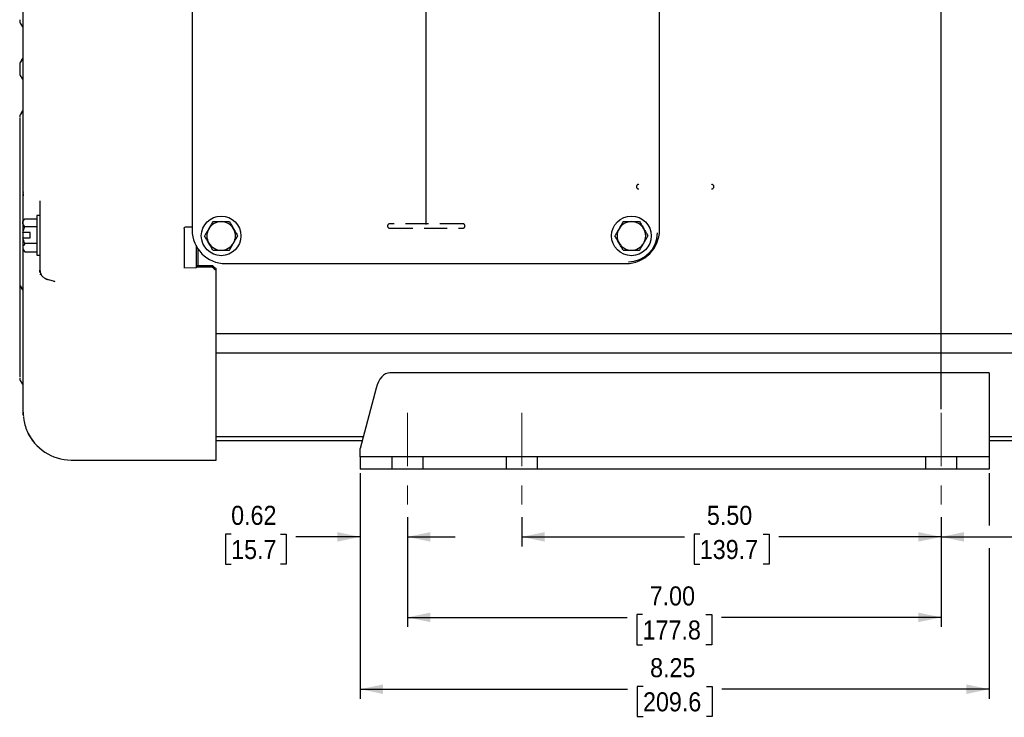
# Model space of a CAD drawing. Header units: inches. Extents: x 1.5 to 80, y 0 to 40.
# Tile 1 of 14: x 7 to 19.9, y 21.4 to 30.5. Entities that reach past the tile are written whole.
import ezdxf

# ---------------------------------------------------------------- set-up
doc = ezdxf.new("R2010")
doc.units = ezdxf.units.IN
doc.header["$MEASUREMENT"] = 0
for name, pattern in [('SLD-Center', [1.45, 0.7, -0.25, 0.25, -0.25]), ('SLD-Dashed', [0.45, 0.3, -0.15]), ('SLD-Solid', [0])]:
    doc.linetypes.add(name, pattern=pattern)
doc.layers.add('HIDDEN', color=104, linetype='SLD-Dashed')
doc.layers.add('SLD-0', color=7, linetype='Continuous')
doc.styles.add('SLDTEXTSTYLE0', font='GOTHIC.TTF', dxfattribs={"width": 0.913})
doc.dimstyles.new('SLDDIMSTYLE0', dxfattribs={"dimtxt": 0.25, "dimasz": 0.3, "dimexe": 0, "dimexo": 0.0625, "dimgap": 0.0625, "dimtad": 0, "dimtih": 1, "dimtoh": 1, "dimrnd": 1e-09, "dimzin": 4, "dimdsep": 46, "dimtxsty": 'SLDTEXTSTYLE0', "dimsah": 1, "dimcen": 0.09, "dimadec": 0, "dimazin": 1, "dimtfac": 1, "dimtofl": 0, "dimtmove": 0, "dimatfit": 3, "dimfxl": 0, "dimfrac": 2, "dimtolj": 1, "dimtzin": 12, "dimarcsym": 0})
doc.dimstyles.new('SLDDIMSTYLE1', dxfattribs={"dimtxt": 0.25, "dimasz": 0.3, "dimexe": 0, "dimexo": 0.0625, "dimgap": 0.0625, "dimtad": 0, "dimtih": 1, "dimtoh": 1, "dimrnd": 1e-09, "dimdsep": 46, "dimtxsty": 'SLDTEXTSTYLE0', "dimsah": 1, "dimcen": 0.09, "dimadec": 0, "dimazin": 2, "dimtfac": 1, "dimtmove": 0, "dimatfit": 0, "dimfxl": 0, "dimfrac": 2, "dimtolj": 1, "dimtzin": 12, "dimarcsym": 0})
doc.dimstyles.new('SLDDIMSTYLE2', dxfattribs={"dimtxt": 0.25, "dimasz": 0.3, "dimexe": 0, "dimexo": 0.0625, "dimgap": 0.0625, "dimtad": 0, "dimtih": 1, "dimtoh": 1, "dimrnd": 1e-09, "dimzin": 12, "dimdsep": 46, "dimtxsty": 'SLDTEXTSTYLE0', "dimsah": 1, "dimcen": 0.09, "dimadec": 0, "dimazin": 3, "dimtfac": 1, "dimtofl": 0, "dimtmove": 0, "dimatfit": 3, "dimfxl": 0, "dimfrac": 2, "dimtolj": 1, "dimtzin": 12, "dimarcsym": 0})

# ---------------------------------------------------------------- blocks, each defined once
blk = doc.blocks.new('_D')
at = {"layer": 'SLD-0'}
for p, q in [((12.093, 24.005), (12.093, 22.564)), ((19.093, 24.005), (19.093, 22.564)), ((12.093, 22.689), (14.974, 22.689)), ((15.177, 22.725), (15.101, 22.725)), ((15.101, 22.725), (15.101, 22.329)), ((16.008, 22.725), (16.085, 22.725)), ((16.085, 22.725), (16.085, 22.329)), ((19.093, 22.689), (16.211, 22.689)), ((15.101, 22.329), (15.177, 22.329)), ((16.085, 22.329), (16.008, 22.329))]:
    blk.add_line(p, q, dxfattribs=at)
for points in [[(12.093, 22.689), (12.393, 22.626), (12.393, 22.751)], [(19.093, 22.689), (18.793, 22.751), (18.793, 22.626)]]:
    blk.add_solid(points, dxfattribs=at)
at = {"layer": 'SLD-0', "char_height": 0.25, "attachment_point": 1, "style": 'SLDTEXTSTYLE0'}
for s, insert in [('7.00', (15.27, 23.095)), ('177.8', (15.177, 22.648))]:
    blk.add_mtext(s, dxfattribs=dict(at, insert=insert))
blk = doc.blocks.new('_D_1')
at = {"layer": 'SLD-0'}
for p, q in [((13.593, 24.005), (13.593, 23.62)), ((19.093, 24.005), (19.093, 23.62)), ((15.927, 23.782), (15.851, 23.782)), ((15.851, 23.782), (15.851, 23.385)), ((16.758, 23.782), (16.835, 23.782)), ((16.835, 23.782), (16.835, 23.385)), ((13.593, 23.745), (15.724, 23.745)), ((19.093, 23.745), (16.961, 23.745)), ((15.851, 23.385), (15.927, 23.385)), ((16.835, 23.385), (16.758, 23.385))]:
    blk.add_line(p, q, dxfattribs=at)
for points in [[(13.593, 23.745), (13.893, 23.682), (13.893, 23.807)], [(19.093, 23.745), (18.793, 23.807), (18.793, 23.682)]]:
    blk.add_solid(points, dxfattribs=at)
at = {"layer": 'SLD-0', "char_height": 0.25, "attachment_point": 1, "style": 'SLDTEXTSTYLE0'}
for s, insert in [('5.50', (16.02, 24.152)), ('139.7', (15.927, 23.704))]:
    blk.add_mtext(s, dxfattribs=dict(at, insert=insert))
blk = doc.blocks.new('_D_2')
at = {"layer": 'SLD-0'}
for p, q in [((23.593, 25.599), (23.593, 23.62)), ((19.093, 24.005), (19.093, 23.62)), ((20.927, 23.782), (20.851, 23.782)), ((20.851, 23.782), (20.851, 23.385)), ((21.758, 23.782), (21.835, 23.782)), ((21.835, 23.782), (21.835, 23.385)), ((19.093, 23.745), (20.724, 23.745)), ((23.593, 23.745), (21.961, 23.745)), ((20.851, 23.385), (20.927, 23.385)), ((21.835, 23.385), (21.758, 23.385))]:
    blk.add_line(p, q, dxfattribs=at)
for points in [[(19.093, 23.745), (19.393, 23.682), (19.393, 23.807)], [(23.593, 23.745), (23.293, 23.807), (23.293, 23.682)]]:
    blk.add_solid(points, dxfattribs=at)
at = {"layer": 'SLD-0', "char_height": 0.25, "attachment_point": 1, "style": 'SLDTEXTSTYLE0'}
for s, insert in [('4.50', (21.02, 24.152)), ('114.3', (20.927, 23.704))]:
    blk.add_mtext(s, dxfattribs=dict(at, insert=insert))
blk = doc.blocks.new('_D_3')
at = {"layer": 'SLD-0'}
for p, q in [((11.473, 24.581), (11.473, 23.62)), ((12.093, 24.005), (12.093, 23.62)), ((9.781, 23.782), (9.705, 23.782)), ((9.705, 23.782), (9.705, 23.385)), ((10.427, 23.782), (10.503, 23.782)), ((10.503, 23.782), (10.503, 23.385)), ((11.473, 23.745), (10.63, 23.745)), ((12.093, 23.745), (12.718, 23.745)), ((9.705, 23.385), (9.781, 23.385)), ((10.503, 23.385), (10.427, 23.385))]:
    blk.add_line(p, q, dxfattribs=at)
for points in [[(11.473, 23.745), (11.173, 23.807), (11.173, 23.682)], [(12.093, 23.745), (12.393, 23.682), (12.393, 23.807)]]:
    blk.add_solid(points, dxfattribs=at)
at = {"layer": 'SLD-0', "char_height": 0.25, "attachment_point": 1, "style": 'SLDTEXTSTYLE0'}
for s, insert in [('0.62', (9.781, 24.152)), ('15.7', (9.781, 23.704))]:
    blk.add_mtext(s, dxfattribs=dict(at, insert=insert))
blk = doc.blocks.new('_D_4')
at = {"layer": 'SLD-0'}
for p, q in [((12.34, 27.842), (12.34, 37.373)), ((19.093, 25.42), (19.093, 37.373)), ((12.34, 37.248), (16.247, 37.248)), ((16.45, 37.284), (16.374, 37.284)), ((16.374, 37.284), (16.374, 36.887)), ((17.281, 37.284), (17.357, 37.284)), ((17.357, 37.284), (17.357, 36.887)), ((19.093, 37.248), (17.484, 37.248)), ((16.374, 36.887), (16.45, 36.887)), ((17.357, 36.887), (17.281, 36.887))]:
    blk.add_line(p, q, dxfattribs=at)
for points in [[(12.34, 37.248), (12.64, 37.185), (12.64, 37.31)], [(19.093, 37.248), (18.793, 37.31), (18.793, 37.185)]]:
    blk.add_solid(points, dxfattribs=at)
at = {"layer": 'SLD-0', "char_height": 0.25, "attachment_point": 1, "style": 'SLDTEXTSTYLE0'}
for s, insert in [('6.75', (16.542, 37.654)), ('171.5', (16.45, 37.207))]:
    blk.add_mtext(s, dxfattribs=dict(at, insert=insert))
blk = doc.blocks.new('_D_9')
at = {"layer": 'SLD-0'}
for p, q in [((11.473, 24.581), (11.473, 21.622)), ((19.723, 24.581), (19.723, 23.895)), ((19.723, 23.595), (19.723, 21.622)), ((11.473, 21.747), (14.979, 21.747)), ((15.182, 21.783), (15.106, 21.783)), ((15.106, 21.783), (15.106, 21.387)), ((16.013, 21.783), (16.09, 21.783)), ((16.09, 21.783), (16.09, 21.387)), ((19.723, 21.747), (16.216, 21.747)), ((15.106, 21.387), (15.182, 21.387)), ((16.09, 21.387), (16.013, 21.387))]:
    blk.add_line(p, q, dxfattribs=at)
for points in [[(11.473, 21.747), (11.773, 21.684), (11.773, 21.809)], [(19.723, 21.747), (19.423, 21.809), (19.423, 21.684)]]:
    blk.add_solid(points, dxfattribs=at)
at = {"layer": 'SLD-0', "char_height": 0.25, "attachment_point": 1, "style": 'SLDTEXTSTYLE0'}
for s, insert in [('8.25', (15.275, 22.154)), ('209.6', (15.182, 21.706))]:
    blk.add_mtext(s, dxfattribs=dict(at, insert=insert))

msp = doc.modelspace()

# ---------------------------------------------------------------- linework, layer by layer
at = {"color": 40, "linetype": 'SLD-Center', "lineweight": 18}
for p, q in [((12.09283, 25.37029), (12.09283, 24.05549)), ((13.59283, 25.37029), (13.59283, 24.05549)), ((19.09283, 25.37029), (19.09283, 24.05549))]:
    msp.add_line(p, q, dxfattribs=at)
at = {"layer": 'HIDDEN'}
for p, q in [((12.81764, 27.85239), (11.86202, 27.85239)), ((11.86202, 27.79239), (12.81764, 27.79239)), ((11.88783, 24.79489), (11.88783, 24.63089)), ((12.29783, 24.63089), (12.29783, 24.79489)), ((13.38783, 24.79489), (13.38783, 24.63089)), ((13.79783, 24.63089), (13.79783, 24.79489)), ((18.88783, 24.79489), (18.88783, 24.63089)), ((19.29783, 24.63089), (19.29783, 24.79489))]:
    msp.add_line(p, q, dxfattribs=at)
for centre, start, end in [((15.12532, 28.3387), 90, 270), ((16.08094, 28.3387), 270, 90), ((11.86202, 27.82239), 90, 270), ((12.81764, 27.82239), 270, 90)]:
    msp.add_arc(centre, 0.03, start, end, dxfattribs=at)
at = {"layer": 'SLD-0', "linetype": 'SLD-Solid', "lineweight": 25}
for p, q in [((9.26831, 32.0201), (9.26831, 27.7701)), ((15.39831, 27.7701), (15.39831, 32.0201)), ((7.00783, 29.23653), (7.00783, 27.16117)), ((7.05474, 28.24524), (7.05457, 28.21988)), ((7.05492, 28.27168), (7.05484, 28.26008)), ((7.07684, 27.91759), (7.04783, 27.88858)), ((7.07684, 27.91759), (7.23283, 27.91759)), ((7.27283, 27.96108), (7.23283, 27.96108)), ((7.23283, 27.96108), (7.23283, 27.44108)), ((7.27283, 27.96108), (7.27283, 27.44108)), ((7.04783, 27.88858), (7.04783, 27.86346)), ((7.04783, 27.86346), (7.04783, 27.73558)), ((7.23283, 27.80933), (7.07684, 27.80933)), ((9.16283, 27.78995), (9.16327, 27.78996)), ((9.16283, 27.78995), (9.16283, 27.7684)), ((9.19283, 27.81298), (9.26831, 27.81298)), ((7.04783, 27.66658), (7.04783, 27.5387)), ((7.14483, 27.73558), (7.05098, 27.73558)), ((7.05098, 27.66658), (7.14483, 27.66658)), ((7.05283, 27.70108), (7.05283, 27.73732)), ((7.05283, 27.66247), (7.05283, 27.70108)), ((7.14483, 27.66658), (7.14483, 27.73558)), ((7.04783, 27.5387), (7.04783, 27.51358)), ((7.04783, 27.51358), (7.07684, 27.48457)), ((7.23283, 27.59283), (7.07684, 27.59283)), ((9.32283, 27.57118), (9.32283, 27.30517)), ((9.34283, 27.52509), (9.34283, 27.30219)), ((7.07684, 27.48457), (7.23283, 27.48457)), ((7.23283, 27.44108), (7.27283, 27.44108)), ((9.16093, 27.27579), (9.32391, 27.27327)), ((9.32283, 27.30219), (9.53783, 27.30219)), ((9.53783, 27.28135), (9.32283, 27.28135)), ((9.53783, 27.30219), (9.53783, 27.28135)), ((9.58283, 27.24195), (9.58283, 27.26281)), ((9.70831, 27.3301), (14.95831, 27.3301)), ((7.27283, 27.24172), (7.27534, 27.2303)), ((7.35077, 27.12587), (7.35649, 27.12574)), ((7.37936, 27.12102), (7.46573, 27.09904)), ((9.58283, 24.78717), (9.58283, 27.24195)), ((7.00783, 27.11424), (7.00783, 25.88239)), ((7.45469, 27.09995), (7.46853, 27.09604)), ((22.37283, 26.40821), (9.58283, 26.40821)), ((9.58283, 26.15821), (22.37283, 26.15821)), ((19.72283, 25.89767), (11.86327, 25.89767)), ((19.72283, 25.89767), (19.72283, 25.69328)), ((11.68136, 25.69328), (11.47283, 24.90459)), ((19.72283, 25.69328), (19.72283, 24.90459)), ((7.05283, 25.38239), (7.05552, 25.3418)), ((7.05406, 25.34308), (7.05283, 25.38239)), ((7.05446, 25.34427), (7.05635, 25.32929)), ((9.58283, 25.05923), (11.51372, 25.05923)), ((19.72283, 25.05923), (22.34283, 25.05923)), ((9.58283, 25.00839), (11.50028, 25.00839)), ((19.72283, 25.00839), (22.34283, 25.00839)), ((11.47283, 24.79489), (11.47283, 24.90459)), ((11.47283, 24.79489), (11.47283, 24.63089)), ((11.97283, 24.79489), (11.47283, 24.79489)), ((19.22283, 24.79489), (11.97283, 24.79489)), ((19.72283, 24.79489), (19.22283, 24.79489)), ((19.72283, 24.90459), (19.72283, 24.79489)), ((19.72283, 24.79489), (19.72283, 24.63089)), ((7.93283, 24.75239), (9.58283, 24.75239)), ((9.58283, 24.75239), (9.58283, 24.78717)), ((11.97283, 24.63089), (11.47283, 24.63089)), ((19.22283, 24.63089), (11.97283, 24.63089)), ((19.72283, 24.63089), (19.22283, 24.63089))]:
    msp.add_line(p, q, dxfattribs=at)
for centre in [(9.64983, 27.69239), (15.02983, 27.69239)]:
    msp.add_circle(centre, 0.26, dxfattribs=at)
for centre, radius, start, end in [((7.08283, 30.51166), 0.075, 180, 225.572996), ((6.97783, 30.40454), 0.075, 0, 45.572996), ((7.08283, 29.939), 0.075, 134.427004, 180), ((6.97783, 30.04612), 0.075, 314.427004, 0), ((7.08283, 29.82577), 0.075, 180, 225.572996), ((6.97783, 29.71865), 0.075, 0, 45.572996), ((6.97783, 29.36023), 0.075, 314.427004, 0), ((7.08283, 29.25311), 0.075, 134.427004, 180), ((9.70831, 27.7701), 0.44, 180, 270), ((9.64983, 27.69239), 0.1875, 150, 210), ((9.64983, 27.69239), 0.1875, 90, 150), ((9.64983, 27.69239), 0.1875, 30, 90), ((9.64983, 27.69239), 0.1875, 330, 30), ((15.02983, 27.69239), 0.1875, 150, 210), ((15.02983, 27.69239), 0.1875, 90, 150), ((14.95831, 27.7701), 0.44, 270, 0), ((15.02983, 27.69239), 0.1875, 30, 90), ((15.02983, 27.69239), 0.1875, 330, 30), ((14.98983, 27.73239), 0.38, 270, 0), ((9.64983, 27.69239), 0.1875, 210, 270), ((9.64983, 27.69239), 0.1875, 270, 330), ((15.02983, 27.69239), 0.1875, 210, 270), ((15.02983, 27.69239), 0.1875, 270, 330), ((7.08283, 27.06452), 0.075, 180, 225.572996), ((6.97783, 26.9574), 0.075, 0, 45.572996), ((7.08283, 25.82577), 0.075, 180, 225.572996), ((6.97783, 25.71865), 0.075, 0, 45.572996), ((7.68283, 25.38239), 0.63, 203.469908, 270)]:
    msp.add_arc(centre, radius, start, end, dxfattribs=at)
for centre, major_axis, ratio, start_param, end_param in [((9.24283, 29.88239), (5.21114, -5.21114), 0.22811232, 4.99188362, 5.00031762), ((9.24283, 29.88239), (5.25794, -5.25794), 0.22811232, 4.99139164, 4.99975031), ((11.86327, 25.54367), (0, 0.354), 0.56699411, 0, 1.13446401)]:
    msp.add_ellipse(centre, major_axis=major_axis, ratio=ratio, start_param=start_param, end_param=end_param, dxfattribs=at)
for points, knots in [([(7.05283, 29.88239), (7.05283, 29.89683), (7.05283, 29.92571), (7.05283, 29.96902), (7.05283, 30.01231), (7.05283, 30.05559), (7.05283, 30.09885), (7.05283, 30.14209), (7.05283, 30.18532), (7.05283, 30.22852), (7.05283, 30.32403), (7.05283, 30.47154), (7.05283, 30.67186), (7.05283, 30.87237), (7.05283, 31.07408), (7.05283, 31.27479), (7.05283, 31.54276), (7.05283, 31.87266), (7.05283, 32.25428), (7.05283, 32.61716), (7.05283, 32.95563), (7.05283, 33.26467), (7.05283, 33.54007), (7.05283, 33.77866), (7.05283, 33.94572), (7.05283, 34.05955), (7.05283, 34.13445), (7.05283, 34.19975), (7.05283, 34.25504), (7.05283, 34.30101), (7.05283, 34.3303), (7.05283, 34.34846), (7.05283, 34.35904), (7.05283, 34.36825), (7.05283, 34.37623), (7.05283, 34.38041), (7.05283, 34.3825)], [0, 0, 0, 0, 0.00642238, 0.01284277, 0.01926176, 0.02567993, 0.03209789, 0.03851622, 0.04493551, 0.05135636, 0.05777935, 0.08754717, 0.11731802, 0.14788564, 0.17845625, 0.20972388, 0.24099456, 0.30468185, 0.36927261, 0.43448004, 0.50000025, 0.56552045, 0.63072788, 0.69531864, 0.75900593, 0.79027355, 0.82154424, 0.85211186, 0.88268247, 0.91245029, 0.94222114, 0.95377987, 0.96533367, 0.97688599, 0.98844028, 1, 1, 1, 1]), ([(7.00783, 30.52825), (7.00783, 30.52449), (7.00783, 30.5194), (7.00783, 30.51716), (7.00783, 30.51657)], [0, 0, 0, 0, 0.73872916, 1, 1, 1, 1]), ([(7.00783, 29.88239), (7.00783, 29.86737), (7.00783, 29.85297), (7.00783, 29.83173), (7.00783, 29.82577), (7.00783, 29.82577)], [0, 0, 0, 0, 0.5, 0.5, 1, 1, 1, 1]), ([(7.05283, 28.23793), (7.05283, 28.25098), (7.05283, 28.27709), (7.05283, 28.31641), (7.05283, 28.35585), (7.05283, 28.39542), (7.05283, 28.43512), (7.05283, 28.47494), (7.05283, 28.51489), (7.05283, 28.55496), (7.05283, 28.59516), (7.05283, 28.68949), (7.05283, 28.83905), (7.05283, 29.04534), (7.05283, 29.25346), (7.05283, 29.42095), (7.05283, 29.54678), (7.05283, 29.63058), (7.05283, 29.71445), (7.05283, 29.79839), (7.05283, 29.85438), (7.05283, 29.88239)], [0, 0, 0, 0, 0.02495852, 0.04990865, 0.07485256, 0.0997924, 0.12473033, 0.14966851, 0.17460911, 0.19955429, 0.22450621, 0.24946702, 0.37472781, 0.50000134, 0.62526213, 0.75053566, 0.80044378, 0.85032699, 0.90020256, 0.95008781, 1, 1, 1, 1]), ([(7.00783, 29.24737), (7.00783, 29.24702), (7.00783, 29.24495), (7.00783, 29.24035), (7.00783, 29.23653)], [0, 0, 0, 0, 0.16865816, 1, 1, 1, 1]), ([(7.05283, 27.89358), (7.05283, 27.93272), (7.05283, 28.02329), (7.05283, 28.14415), (7.05283, 28.20701), (7.05283, 28.23793)], [0, 0, 0, 0, 0.27888006, 0.64536619, 1, 1, 1, 1]), ([(7.27283, 28.15314), (7.27283, 28.13601), (7.27283, 28.11919), (7.27283, 28.08637), (7.27283, 28.07057), (7.27283, 28.02516), (7.27283, 27.99732), (7.27283, 27.97191)], [0, 0, 0, 0, 0.25, 0.25, 0.5, 0.5, 1, 1, 1, 1]), ([(7.04783, 27.86346), (7.04783, 27.87296), (7.05076, 27.88221), (7.05848, 27.8958), (7.06162, 27.90029), (7.06868, 27.90905), (7.0726, 27.91335), (7.07684, 27.91759)], [0, 0, 0, 0, 0.5, 0.5, 0.75, 0.75, 1, 1, 1, 1]), ([(7.07684, 27.80933), (7.06836, 27.81782), (7.06115, 27.82649), (7.05344, 27.83997), (7.05139, 27.84454), (7.04858, 27.85388), (7.04783, 27.85867), (7.04783, 27.86346)], [0, 0, 0, 0, 0.5, 0.5, 0.75, 0.75, 1, 1, 1, 1]), ([(9.16283, 27.7684), (9.16283, 27.76769), (9.16283, 27.76626), (9.16283, 27.76367), (9.16283, 27.7607), (9.16283, 27.75733), (9.16283, 27.75358), (9.16283, 27.74946), (9.16283, 27.74501), (9.16283, 27.74028), (9.16284, 27.73673), (9.16283, 27.73409), (9.16282, 27.73194), (9.16282, 27.72831), (9.16282, 27.72317), (9.16282, 27.71653), (9.16282, 27.70857), (9.16283, 27.69955), (9.16283, 27.69355), (9.16283, 27.69041)], [0, 0, 0, 0, 0.05066169, 0.10286367, 0.15650294, 0.21145142, 0.26755628, 0.3246412, 0.38250877, 0.44094396, 0.49971849, 0.50802578, 0.53275941, 0.57385709, 0.63108662, 0.70386401, 0.79103365, 0.89067128, 1, 1, 1, 1]), ([(9.16327, 27.78996), (9.16444, 27.79629), (9.16815, 27.80228), (9.1788, 27.81059), (9.18576, 27.81298), (9.19283, 27.81298)], [0, 0, 0, 0, 0.5, 0.5, 1, 1, 1, 1]), ([(9.48745, 27.78614), (9.47795, 27.76967), (9.4687, 27.75365), (9.45511, 27.73012), (9.45063, 27.72235), (9.44186, 27.70717), (9.43756, 27.69972), (9.43333, 27.69239)], [0, 0, 0, 0, 0.5, 0.5, 0.75, 0.75, 1, 1, 1, 1]), ([(9.54158, 27.87989), (9.5331, 27.86519), (9.52442, 27.85017), (9.51094, 27.82682), (9.50637, 27.81891), (9.49703, 27.80273), (9.49224, 27.79443), (9.48745, 27.78614)], [0, 0, 0, 0, 0.5, 0.5, 0.75, 0.75, 1, 1, 1, 1]), ([(9.54158, 27.87989), (9.55854, 27.87989), (9.57589, 27.87989), (9.60285, 27.87989), (9.61199, 27.87989), (9.63067, 27.87989), (9.64026, 27.87989), (9.64983, 27.87989)], [0, 0, 0, 0, 0.5, 0.5, 0.75, 0.75, 1, 1, 1, 1]), ([(9.64983, 27.87989), (9.66884, 27.87989), (9.68734, 27.87989), (9.71451, 27.87989), (9.72348, 27.87989), (9.74102, 27.87989), (9.74962, 27.87989), (9.75809, 27.87989)], [0, 0, 0, 0, 0.5, 0.5, 0.75, 0.75, 1, 1, 1, 1]), ([(9.75809, 27.87989), (9.76657, 27.86519), (9.77524, 27.85017), (9.78872, 27.82682), (9.79329, 27.81891), (9.80263, 27.80273), (9.80742, 27.79443), (9.81221, 27.78614)], [0, 0, 0, 0, 0.5, 0.5, 0.75, 0.75, 1, 1, 1, 1]), ([(9.81221, 27.78614), (9.82172, 27.76967), (9.83097, 27.75365), (9.84455, 27.73012), (9.84904, 27.72235), (9.85781, 27.70717), (9.8621, 27.69972), (9.86634, 27.69239)], [0, 0, 0, 0, 0.5, 0.5, 0.75, 0.75, 1, 1, 1, 1]), ([(14.86745, 27.78614), (14.85795, 27.76967), (14.8487, 27.75365), (14.83511, 27.73012), (14.83063, 27.72235), (14.82186, 27.70717), (14.81756, 27.69972), (14.81333, 27.69239)], [0, 0, 0, 0, 0.5, 0.5, 0.75, 0.75, 1, 1, 1, 1]), ([(14.92158, 27.87989), (14.9131, 27.86519), (14.90442, 27.85017), (14.89094, 27.82682), (14.88637, 27.81891), (14.87703, 27.80273), (14.87224, 27.79443), (14.86745, 27.78614)], [0, 0, 0, 0, 0.5, 0.5, 0.75, 0.75, 1, 1, 1, 1]), ([(14.92158, 27.87989), (14.93854, 27.87989), (14.95589, 27.87989), (14.98285, 27.87989), (14.99199, 27.87989), (15.01067, 27.87989), (15.02026, 27.87989), (15.02983, 27.87989)], [0, 0, 0, 0, 0.5, 0.5, 0.75, 0.75, 1, 1, 1, 1]), ([(15.02983, 27.87989), (15.04884, 27.87989), (15.06734, 27.87989), (15.09451, 27.87989), (15.10348, 27.87989), (15.12102, 27.87989), (15.12962, 27.87989), (15.13809, 27.87989)], [0, 0, 0, 0, 0.5, 0.5, 0.75, 0.75, 1, 1, 1, 1]), ([(15.13809, 27.87989), (15.14657, 27.86519), (15.15524, 27.85017), (15.16872, 27.82682), (15.17329, 27.81891), (15.18263, 27.80273), (15.18742, 27.79443), (15.19221, 27.78614)], [0, 0, 0, 0, 0.5, 0.5, 0.75, 0.75, 1, 1, 1, 1]), ([(15.19221, 27.78614), (15.20172, 27.76967), (15.21097, 27.75365), (15.22455, 27.73012), (15.22904, 27.72235), (15.23781, 27.70717), (15.2421, 27.69972), (15.24634, 27.69239)], [0, 0, 0, 0, 0.5, 0.5, 0.75, 0.75, 1, 1, 1, 1]), ([(9.48745, 27.59864), (9.47795, 27.6151), (9.4687, 27.63112), (9.45511, 27.65465), (9.45063, 27.66242), (9.44186, 27.67761), (9.43756, 27.68505), (9.43333, 27.69239)], [0, 0, 0, 0, 0.5, 0.5, 0.75, 0.75, 1, 1, 1, 1]), ([(9.81221, 27.59864), (9.82172, 27.6151), (9.83097, 27.63112), (9.84455, 27.65465), (9.84904, 27.66242), (9.85781, 27.67761), (9.8621, 27.68505), (9.86634, 27.69239)], [0, 0, 0, 0, 0.5, 0.5, 0.75, 0.75, 1, 1, 1, 1]), ([(14.86745, 27.59864), (14.85795, 27.6151), (14.8487, 27.63112), (14.83511, 27.65465), (14.83063, 27.66242), (14.82186, 27.67761), (14.81756, 27.68505), (14.81333, 27.69239)], [0, 0, 0, 0, 0.5, 0.5, 0.75, 0.75, 1, 1, 1, 1]), ([(15.19221, 27.59864), (15.20172, 27.6151), (15.21097, 27.63112), (15.22455, 27.65465), (15.22904, 27.66242), (15.23781, 27.67761), (15.2421, 27.68505), (15.24634, 27.69239)], [0, 0, 0, 0, 0.5, 0.5, 0.75, 0.75, 1, 1, 1, 1]), ([(7.07684, 27.59283), (7.06836, 27.58435), (7.06115, 27.57567), (7.05344, 27.56219), (7.05139, 27.55762), (7.04858, 27.54828), (7.04783, 27.54349), (7.04783, 27.5387)], [0, 0, 0, 0, 0.5, 0.5, 0.75, 0.75, 1, 1, 1, 1]), ([(7.04783, 27.5387), (7.04783, 27.5292), (7.05076, 27.51995), (7.05848, 27.50636), (7.06162, 27.50187), (7.06868, 27.49311), (7.0726, 27.48881), (7.07684, 27.48457)], [0, 0, 0, 0, 0.5, 0.5, 0.75, 0.75, 1, 1, 1, 1]), ([(7.05283, 25.38239), (7.05283, 25.39407), (7.05283, 25.41756), (7.05283, 25.48875), (7.05283, 25.58718), (7.05283, 25.71552), (7.05283, 25.87272), (7.05283, 26.05751), (7.05283, 26.26818), (7.05283, 26.50277), (7.05283, 26.758), (7.05283, 27.03178), (7.05283, 27.28084), (7.05283, 27.44432), (7.05283, 27.5056)], [0, 0, 0, 0, 0.083844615, 0.168661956, 0.254387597, 0.341408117, 0.428799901, 0.516489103, 0.604174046, 0.691565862, 0.778590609, 0.864311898, 0.949131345, 1, 1, 1, 1]), ([(9.54158, 27.50489), (9.5331, 27.51958), (9.52442, 27.5346), (9.51094, 27.55795), (9.50637, 27.56587), (9.49703, 27.58204), (9.49224, 27.59034), (9.48745, 27.59864)], [0, 0, 0, 0, 0.5, 0.5, 0.75, 0.75, 1, 1, 1, 1]), ([(9.54158, 27.50489), (9.55854, 27.50489), (9.57589, 27.50489), (9.60285, 27.50489), (9.61199, 27.50489), (9.63067, 27.50489), (9.64026, 27.50489), (9.64983, 27.50489)], [0, 0, 0, 0, 0.5, 0.5, 0.75, 0.75, 1, 1, 1, 1]), ([(9.64983, 27.50489), (9.66884, 27.50489), (9.68734, 27.50489), (9.71451, 27.50489), (9.72348, 27.50489), (9.74102, 27.50489), (9.74962, 27.50489), (9.75809, 27.50489)], [0, 0, 0, 0, 0.5, 0.5, 0.75, 0.75, 1, 1, 1, 1]), ([(9.75809, 27.50489), (9.76657, 27.51958), (9.77524, 27.5346), (9.78872, 27.55795), (9.79329, 27.56587), (9.80263, 27.58204), (9.80742, 27.59034), (9.81221, 27.59864)], [0, 0, 0, 0, 0.5, 0.5, 0.75, 0.75, 1, 1, 1, 1]), ([(14.92158, 27.50489), (14.9131, 27.51958), (14.90442, 27.5346), (14.89094, 27.55795), (14.88637, 27.56587), (14.87703, 27.58204), (14.87224, 27.59034), (14.86745, 27.59864)], [0, 0, 0, 0, 0.5, 0.5, 0.75, 0.75, 1, 1, 1, 1]), ([(14.92158, 27.50489), (14.93854, 27.50489), (14.95589, 27.50489), (14.98285, 27.50489), (14.99199, 27.50489), (15.01067, 27.50489), (15.02026, 27.50489), (15.02983, 27.50489)], [0, 0, 0, 0, 0.5, 0.5, 0.75, 0.75, 1, 1, 1, 1]), ([(15.02983, 27.50489), (15.04884, 27.50489), (15.06734, 27.50489), (15.09451, 27.50489), (15.10348, 27.50489), (15.12102, 27.50489), (15.12962, 27.50489), (15.13809, 27.50489)], [0, 0, 0, 0, 0.5, 0.5, 0.75, 0.75, 1, 1, 1, 1]), ([(15.13809, 27.50489), (15.14657, 27.51958), (15.15524, 27.5346), (15.16872, 27.55795), (15.17329, 27.56587), (15.18263, 27.58204), (15.18742, 27.59034), (15.19221, 27.59864)], [0, 0, 0, 0, 0.5, 0.5, 0.75, 0.75, 1, 1, 1, 1]), ([(9.16283, 27.30767), (9.16283, 27.30136), (9.16283, 27.28872), (9.16283, 27.27736), (9.16283, 27.27658), (9.16283, 27.27622)], [0, 0, 0, 0, 0.34680125, 0.69415269, 1, 1, 1, 1]), ([(9.32283, 27.30517), (9.32283, 27.29885), (9.32283, 27.28622), (9.32283, 27.27488), (9.32283, 27.27411), (9.32283, 27.27375)], [0, 0, 0, 0, 0.34754102, 0.69485295, 1, 1, 1, 1]), ([(7.27283, 27.21315), (7.27283, 27.21463), (7.27283, 27.21758), (7.27283, 27.22158), (7.27283, 27.22529), (7.27283, 27.22867), (7.27283, 27.23173), (7.27283, 27.23447), (7.27283, 27.23689), (7.27283, 27.23898), (7.27283, 27.24144), (7.27283, 27.24365), (7.27283, 27.2447), (7.27283, 27.24422), (7.27283, 27.24255), (7.27283, 27.24172)], [0, 0, 0, 0, 0.053767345, 0.107795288, 0.162138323, 0.216850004, 0.271982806, 0.327588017, 0.383715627, 0.440414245, 0.497731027, 0.622660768, 0.747707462, 0.873334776, 1, 1, 1, 1]), ([(7.27508, 27.23031), (7.27629, 27.22238), (7.27875, 27.20636), (7.29192, 27.17741), (7.31638, 27.1494), (7.34632, 27.13221), (7.36735, 27.1243), (7.37562, 27.12204), (7.37936, 27.12102)], [0, 0, 0, 0, 0.14672777, 0.29657743, 0.58162224, 0.82177858, 0.9192243, 1, 1, 1, 1]), ([(7.27884, 27.18833), (7.27785, 27.18898), (7.27601, 27.19021), (7.27563, 27.18426), (7.27546, 27.18149)], [0, 0, 0, 0, 0.53379924, 1, 1, 1, 1]), ([(7.00783, 25.88239), (7.00783, 25.87525), (7.00783, 25.86423), (7.00783, 25.85118), (7.00783, 25.84434), (7.00783, 25.84155), (7.00783, 25.84115)], [0, 0, 0, 0, 0.4592421, 0.70888278, 0.95898, 1, 1, 1, 1]), ([(7.05748, 25.32038), (7.05952, 25.30014), (7.06461, 25.24969), (7.08839, 25.16798), (7.12796, 25.07653), (7.1679, 25.02064), (7.18831, 24.99207)], [0, 0, 0, 0, 0.17468281, 0.43535393, 0.71145894, 1, 1, 1, 1]), ([(7.68283, 24.75239), (7.68283, 24.75239), (7.68314, 24.75239), (7.68663, 24.75239), (7.68831, 24.75239), (7.6934, 24.75239), (7.69681, 24.75239), (7.70634, 24.75239), (7.71245, 24.75239), (7.72488, 24.75239), (7.72957, 24.75239), (7.7404, 24.75239), (7.74654, 24.75239), (7.76075, 24.75239), (7.76881, 24.75239), (7.78782, 24.75239), (7.79877, 24.75239), (7.81858, 24.75239), (7.82578, 24.75239), (7.84185, 24.75239), (7.8506, 24.75239), (7.86542, 24.75239), (7.87069, 24.75239), (7.88171, 24.75239), (7.88748, 24.75239), (7.8997, 24.75239), (7.90616, 24.75239), (7.91926, 24.75239), (7.92596, 24.75239), (7.93283, 24.75239)], [0, 0, 0, 0, 0.25, 0.25, 0.375, 0.375, 0.5, 0.5, 0.625, 0.625, 0.6875, 0.6875, 0.75, 0.75, 0.8125, 0.8125, 0.875, 0.875, 0.90625, 0.90625, 0.9375, 0.9375, 0.953125, 0.953125, 0.96875, 0.96875, 0.984375, 0.984375, 1, 1, 1, 1])]:
    msp.add_open_spline(points, degree=3, knots=knots, dxfattribs=at)
for points in [[(7.00783, 29.939), (7.00783, 29.939), (7.00783, 29.91363), (7.00783, 29.88239)], [(7.27283, 27.97191), (7.27283, 27.71981), (7.27283, 27.47575), (7.27283, 27.24172)], [(7.05098, 27.73558), (7.05568, 27.76154), (7.06509, 27.78585), (7.07684, 27.80933)], [(7.04783, 27.73558), (7.04888, 27.73558), (7.04993, 27.73558), (7.05098, 27.73558)], [(7.05098, 27.66658), (7.04993, 27.66658), (7.04888, 27.66658), (7.04783, 27.66658)], [(7.07684, 27.59283), (7.06509, 27.61632), (7.05568, 27.64062), (7.05098, 27.66658)], [(9.16283, 27.69041), (9.16283, 27.56052), (9.16283, 27.43281), (9.16283, 27.30767)], [(7.00783, 27.16117), (7.00783, 27.15055), (7.00783, 27.13615), (7.00783, 27.12113)]]:
    msp.add_open_spline(points, degree=3, dxfattribs=at)

# ---------------------------------------------------------------- dimensions: what is measured, and where the dimension line sits
at = {"layer": 'SLD-0'}
for base, p1, p2, dimstyle, picture, middle in [((19.09283, 37.24754), (12.33983, 27.79239), (19.09283, 25.37029), 'SLDDIMSTYLE2', '_D_4', (16.86533, 37.24754)), ((19.09283, 23.74472), (23.59283, 25.64872), (19.09283, 24.05549), 'SLDDIMSTYLE0', '_D_2', (21.34283, 23.74472)), ((12.09283, 23.74472), (11.47283, 24.63089), (12.09283, 24.05549), 'SLDDIMSTYLE1', '_D_3', (10.10397, 23.74472)), ((19.72283, 21.74669), (11.47283, 24.63089), (19.72283, 24.63089), 'SLDDIMSTYLE2', '_D_9', (15.59783, 21.74669)), ((19.09283, 23.74472), (13.59283, 24.05549), (19.09283, 24.05549), 'SLDDIMSTYLE0', '_D_1', (16.34283, 23.74472)), ((19.09283, 22.68857), (12.09283, 24.05549), (19.09283, 24.05549), 'SLDDIMSTYLE0', '_D', (15.59283, 22.68857))]:
    dim = msp.add_linear_dim(base=base, p1=p1, p2=p2, dimstyle=dimstyle, dxfattribs=at)
    dim.commit()
    dim.dimension.update_dxf_attribs({"geometry": picture, "text_midpoint": middle, "dimtype": 160})

doc.saveas('drawing.dxf')
